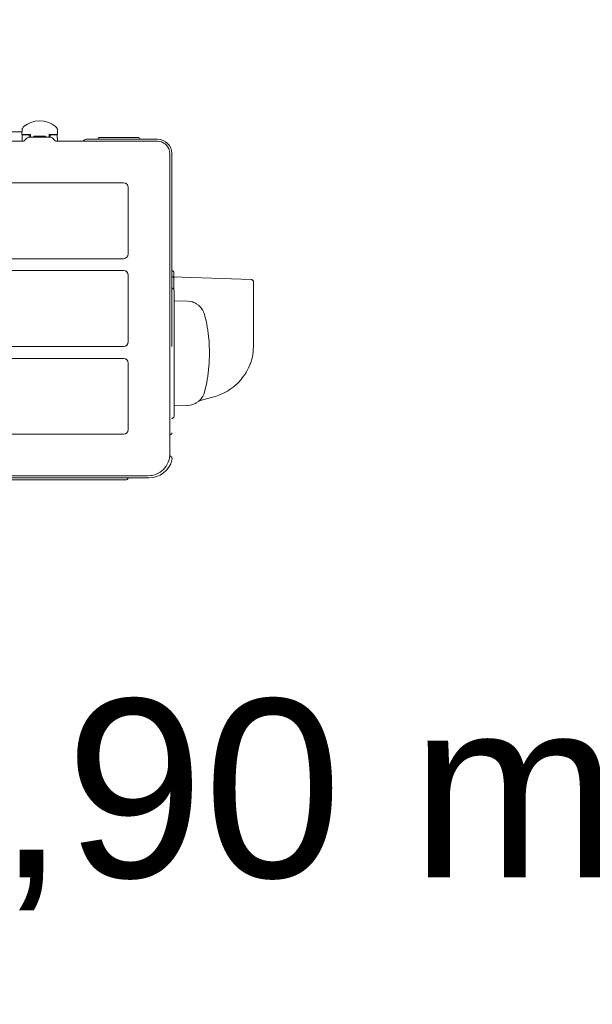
# Model space of a CAD drawing. Header units: millimetres. Extents: x -3034 to 546681, y -100001 to 133386.
# Tile 58 of 124: x 81074 to 81557, y -14733 to -13903. Entities that reach past the tile are written whole.
import ezdxf

# ---------------------------------------------------------------- set-up
doc = ezdxf.new("R2010")
doc.units = ezdxf.units.MM
doc.linetypes.add('ACAD_ISO03W100', pattern=[150, 60, -90])
for name, color, linetype in [('___INST__AR_podstawy', 3, 'Continuous'), ('DETAIL', 5, 'Continuous'), ('ELEK CIENKIE', 80, 'Continuous'), ('ELEK ODGROMÓWKA', 214, 'Continuous'), ('Tekst', 252, 'Continuous')]:
    doc.layers.add(name, color=color, linetype=linetype)
doc.styles.add('Times new roman', font='arial.ttf')

# ---------------------------------------------------------------- blocks, each defined once
blk = doc.blocks.new('A$C67C5DD4D')
at = {"layer": 'Tekst', "insert": (49452.82, 11177.94), "char_height": 150, "attachment_point": 2, "style": 'Times new roman'}
blk.add_mtext('\\A1;{\\fArial|b0|i0|c0|p38;h = 0,90 m}', dxfattribs=at)
blk = doc.blocks.new('iglice')
at = {"layer": 'ELEK CIENKIE', "color": 232, "linetype": 'ACAD_ISO03W100', "ltscale": 3}
for centre in [(-36414.81, 17462.62), (-27813.9, 9135.33)]:
    blk.add_circle(centre, 7540, dxfattribs=at)
blk = doc.blocks.new('wentDACH')
at = {"layer": 'DETAIL', "color": 8, "linetype": 'Continuous', "lineweight": 9}
for p, q in [((-104958.81, 29405.5, 0.34), (-104958.88, 29404.88, 0.34)), ((-104958.72, 29405.81, 0.34), (-104958.81, 29405.5, 0.34)), ((-104958.61, 29406.08, 0.34), (-104958.72, 29405.81, 0.34)), ((-104958.25, 29406.67, 0.34), (-104958.61, 29406.08, 0.34)), ((-104957.88, 29407.06, 0.34), (-104958.25, 29406.67, 0.34)), ((-104956.96, 29407.85, 0.34), (-104957.88, 29407.06, 0.34)), ((-104954.39, 29409.6, 0.34), (-104956.96, 29407.84, 0.34)), ((-104954.39, 29409.6, 0.34), (-104956.96, 29407.85, 0.34)), ((-104951.57, 29410.96, 0.34), (-104954.39, 29409.6, 0.34)), ((-104948.6, 29411.88, 0.34), (-104951.57, 29410.96, 0.34)), ((-104947.83, 29412.04, 0.34), (-104948.6, 29411.88, 0.34)), ((-104947.81, 29412.04, 0.34), (-104947.83, 29412.04, 0.34)), ((-104943.95, 29412.4, 0.34), (-104947.81, 29412.04, 0.34)), ((-104943.95, 29412.4, 0.34), (-104940.09, 29412.04, 0.34)), ((-104940.07, 29412.04, 0.34), (-104940.09, 29412.04, 0.34)), ((-104939.3, 29411.88, 0.34), (-104940.07, 29412.04, 0.34)), ((-104936.33, 29410.96, 0.34), (-104939.3, 29411.88, 0.34)), ((-104933.51, 29409.6, 0.34), (-104936.33, 29410.96, 0.34)), ((-104933.51, 29409.6, 0.34), (-104930.94, 29407.85, 0.34)), ((-104930.94, 29407.84, 0.34), (-104933.51, 29409.6, 0.34)), ((-104930.94, 29407.85, 0.34), (-104930.02, 29407.06, 0.34)), ((-104929.99, 29407.04, 0.34), (-104930.02, 29407.06, 0.34)), ((-104929.8, 29406.85, 0.34), (-104929.99, 29407.04, 0.34)), ((-104929.6, 29406.61, 0.34), (-104929.8, 29406.85, 0.34)), ((-104929.43, 29406.35, 0.34), (-104929.6, 29406.61, 0.34)), ((-104929.38, 29406.26, 0.34), (-104929.43, 29406.35, 0.34)), ((-104929.38, 29406.26, 0.34), (-104929.29, 29406.08, 0.34)), ((-104929.18, 29405.79, 0.34), (-104929.29, 29406.08, 0.34)), ((-104929.1, 29405.5, 0.34), (-104929.18, 29405.79, 0.34)), ((-104929.06, 29405.33, 0.34), (-104929.1, 29405.5, 0.34)), ((-104929.04, 29405.19, 0.34), (-104929.06, 29405.33, 0.34)), ((-104929.02, 29404.88, 0.34), (-104929.04, 29405.19, 0.34)), ((-104958.91, 29403.2, 0.34), (-104989.65, 29403.2, 0.34)), ((-104958.88, 29404.88, 0.34), (-104958.95, 29400.8, 0.34)), ((-104951.85, 29400.8, 0.34), (-104958.95, 29400.8, 0.34)), ((-104958.82, 29395.3, 0.34), (-104958.74, 29400.21, 0.34)), ((-104958.71, 29400.34, 0.34), (-104958.74, 29400.21, 0.34)), ((-104958.7, 29400.39, 0.34), (-104958.71, 29400.34, 0.34)), ((-104958.7, 29400.7, 0.34), (-104958.7, 29400.4, 0.34)), ((-104958.7, 29400.7, 0.34), (-104952.26, 29400.7, 0.34)), ((-104958.65, 29400.48, 0.34), (-104958.7, 29400.39, 0.34)), ((-104958.59, 29400.56, 0.34), (-104958.65, 29400.48, 0.34)), ((-104958.51, 29400.62, 0.34), (-104958.59, 29400.56, 0.34)), ((-104958.42, 29400.67, 0.34), (-104958.51, 29400.62, 0.34)), ((-104958.37, 29400.68, 0.34), (-104958.42, 29400.67, 0.34)), ((-104958.24, 29400.7, 0.34), (-104958.37, 29400.68, 0.34)), ((-104955.07, 29397.63, 0.34), (-104957.06, 29395.55, 0.34)), ((-104955.01, 29397.69, 0.34), (-104955.07, 29397.63, 0.34)), ((-104954.49, 29398.12, 0.34), (-104955.01, 29397.69, 0.34)), ((-104953.82, 29398.49, 0.34), (-104954.49, 29398.12, 0.34)), ((-104953.78, 29398.51, 0.34), (-104953.82, 29398.49, 0.34)), ((-104953.09, 29398.72, 0.34), (-104953.78, 29398.51, 0.34)), ((-104953.12, 29400.68, 0.34), (-104953.26, 29400.7, 0.34)), ((-104953.08, 29400.67, 0.34), (-104953.12, 29400.68, 0.34)), ((-104952.33, 29398.8, 0.34), (-104953.09, 29398.72, 0.34)), ((-104952.99, 29400.62, 0.34), (-104953.08, 29400.67, 0.34)), ((-104952.91, 29400.56, 0.34), (-104952.99, 29400.62, 0.34)), ((-104952.84, 29400.48, 0.34), (-104952.91, 29400.56, 0.34)), ((-104952.8, 29400.4, 0.34), (-104952.84, 29400.48, 0.34)), ((-104952.78, 29400.35, 0.34), (-104952.8, 29400.4, 0.34)), ((-104952.76, 29400.22, 0.34), (-104952.78, 29400.35, 0.34)), ((-104952.76, 29400.22, 0.34), (-104952.71, 29398.76, 0.34)), ((-104935.57, 29398.8, 0.34), (-104952.33, 29398.8, 0.34)), ((-104952.26, 29400.7, 0.34), (-104951.85, 29400.7, 0.34)), ((-104951.85, 29400.8, 0.34), (-104951.82, 29398.8, 0.34)), ((-104949.21, 29398.95, 0.34), (-104949.33, 29398.8, 0.34)), ((-104949.13, 29399.03, 0.34), (-104949.21, 29398.95, 0.34)), ((-104948.83, 29399.27, 0.34), (-104949.13, 29399.03, 0.34)), ((-104949.13, 29399.03, 0.34), (-104948.84, 29399.26, 0.34)), ((-104948.84, 29399.26, 0.34), (-104948.82, 29399.28, 0.34)), ((-104948.62, 29399.39, 0.34), (-104948.83, 29399.27, 0.34)), ((-104948.82, 29399.28, 0.34), (-104948.62, 29399.39, 0.34)), ((-104948.49, 29399.45, 0.34), (-104948.62, 29399.39, 0.34)), ((-104948.31, 29399.52, 0.34), (-104948.49, 29399.45, 0.34)), ((-104947.92, 29399.59, 0.34), (-104948.31, 29399.52, 0.34)), ((-104947.73, 29399.6, 0.34), (-104947.92, 29399.59, 0.34)), ((-104947.73, 29399.6, 0.34), (-104940.19, 29399.6, 0.34)), ((-104939.64, 29399.52, 0.34), (-104940.19, 29399.6, 0.34)), ((-104939.62, 29399.52, 0.34), (-104939.64, 29399.52, 0.34)), ((-104939.43, 29399.45, 0.34), (-104939.62, 29399.52, 0.34)), ((-104938.98, 29399.2, 0.34), (-104939.43, 29399.45, 0.34)), ((-104938.79, 29399.03, 0.34), (-104938.98, 29399.2, 0.34)), ((-104938.6, 29398.8, 0.34), (-104938.79, 29399.03, 0.34)), ((-104936.09, 29398.8, 0.34), (-104936.05, 29400.8, 0.34)), ((-104928.95, 29400.8, 0.34), (-104936.05, 29400.8, 0.34)), ((-104935.64, 29400.7, 0.34), (-104936.05, 29400.7, 0.34)), ((-104935.64, 29400.7, 0.34), (-104929.2, 29400.7, 0.34)), ((-104934.81, 29398.72, 0.34), (-104935.57, 29398.8, 0.34)), ((-104935.19, 29398.8, 0.34), (-104935.2, 29398.76, 0.34)), ((-104935.14, 29400.22, 0.34), (-104935.19, 29398.8, 0.34)), ((-104935.12, 29400.36, 0.34), (-104935.14, 29400.22, 0.34)), ((-104935.11, 29400.39, 0.34), (-104935.12, 29400.36, 0.34)), ((-104935.1, 29400.4, 0.34), (-104935.11, 29400.39, 0.34)), ((-104935.05, 29400.49, 0.34), (-104935.1, 29400.4, 0.34)), ((-104935, 29400.55, 0.34), (-104935.05, 29400.49, 0.34)), ((-104934.92, 29400.62, 0.34), (-104935, 29400.55, 0.34)), ((-104934.84, 29400.66, 0.34), (-104934.92, 29400.62, 0.34)), ((-104934.79, 29400.68, 0.34), (-104934.84, 29400.66, 0.34)), ((-104934.12, 29398.51, 0.34), (-104934.81, 29398.72, 0.34)), ((-104934.64, 29400.7, 0.34), (-104934.79, 29400.68, 0.34)), ((-104934.08, 29398.49, 0.34), (-104934.12, 29398.51, 0.34)), ((-104933.41, 29398.12, 0.34), (-104934.08, 29398.49, 0.34)), ((-104932.89, 29397.69, 0.34), (-104933.41, 29398.12, 0.34)), ((-104932.83, 29397.63, 0.34), (-104932.89, 29397.69, 0.34)), ((-104930.84, 29395.55, 0.34), (-104932.83, 29397.63, 0.34)), ((-104929.53, 29400.68, 0.34), (-104929.66, 29400.7, 0.34)), ((-104929.48, 29400.67, 0.34), (-104929.53, 29400.68, 0.34)), ((-104929.39, 29400.62, 0.34), (-104929.48, 29400.67, 0.34)), ((-104929.31, 29400.56, 0.34), (-104929.39, 29400.62, 0.34)), ((-104929.25, 29400.48, 0.34), (-104929.31, 29400.56, 0.34)), ((-104929.2, 29400.39, 0.34), (-104929.25, 29400.48, 0.34)), ((-104929.21, 29400.4, 0.34), (-104929.2, 29400.7, 0.34)), ((-104929.19, 29400.34, 0.34), (-104929.2, 29400.39, 0.34)), ((-104929.16, 29400.21, 0.34), (-104929.19, 29400.34, 0.34)), ((-104929.16, 29400.21, 0.34), (-104929.08, 29395.3, 0.34)), ((-104928.95, 29400.8, 0.34), (-104929.02, 29404.88, 0.34)), ((-104844.55, 29396.9, 0.34), (-104904.82, 29396.9, 0.34)), ((-104895.18, 29396.9, 0.34), (-104895.06, 29396.92, 0.34)), ((-104894.93, 29396.97, 0.34), (-104895.06, 29396.92, 0.34)), ((-104894.83, 29397.05, 0.34), (-104894.93, 29396.97, 0.34)), ((-104894.75, 29397.15, 0.34), (-104894.83, 29397.05, 0.34)), ((-104894.75, 29397.15, 0.34), (-104894.32, 29397.9, 0.34)), ((-104894.26, 29397.99, 0.34), (-104894.32, 29397.9, 0.34)), ((-104894.32, 29397.9, 0.34), (-104894.31, 29397.91, 0.34)), ((-104894.17, 29398.09, 0.34), (-104894.26, 29397.99, 0.34)), ((-104894.16, 29398.1, 0.34), (-104894.17, 29398.09, 0.34)), ((-104894.07, 29398.19, 0.34), (-104894.16, 29398.1, 0.34)), ((-104893.95, 29398.27, 0.34), (-104894.07, 29398.19, 0.34)), ((-104893.83, 29398.33, 0.34), (-104893.95, 29398.27, 0.34)), ((-104893.71, 29398.37, 0.34), (-104893.83, 29398.33, 0.34)), ((-104893.69, 29398.37, 0.34), (-104893.71, 29398.37, 0.34)), ((-104893.56, 29398.39, 0.34), (-104893.69, 29398.37, 0.34)), ((-104893.45, 29398.4, 0.34), (-104893.56, 29398.39, 0.34)), ((-104893.45, 29398.4, 0.34), (-104860.99, 29398.4, 0.34)), ((-104860.99, 29398.4, 0.34), (-104860.96, 29398.4, 0.34)), ((-104860.96, 29398.4, 0.34), (-104860.82, 29398.38, 0.34)), ((-104860.82, 29398.38, 0.34), (-104860.74, 29398.37, 0.34)), ((-104860.74, 29398.37, 0.34), (-104860.69, 29398.35, 0.34)), ((-104860.69, 29398.35, 0.34), (-104860.56, 29398.3, 0.34)), ((-104860.56, 29398.3, 0.34), (-104860.49, 29398.27, 0.34)), ((-104860.49, 29398.27, 0.34), (-104860.43, 29398.23, 0.34)), ((-104860.43, 29398.23, 0.34), (-104860.32, 29398.14, 0.34)), ((-104860.32, 29398.14, 0.34), (-104860.28, 29398.1, 0.34)), ((-104860.28, 29398.1, 0.34), (-104860.23, 29398.04, 0.34)), ((-104860.23, 29398.04, 0.34), (-104860.15, 29397.93, 0.34)), ((-104860.15, 29397.93, 0.34), (-104860.13, 29397.9, 0.34)), ((-104859.69, 29397.15, 0.34), (-104860.13, 29397.9, 0.34)), ((-104859.69, 29397.15, 0.34), (-104859.62, 29397.05, 0.34)), ((-104859.62, 29397.05, 0.34), (-104859.51, 29396.97, 0.34)), ((-104859.51, 29396.97, 0.34), (-104859.39, 29396.92, 0.34)), ((-104859.39, 29396.92, 0.34), (-104859.26, 29396.9, 0.34)), ((-105765.75, 29395.3, 0.34), (-104957.64, 29395.3, 0.34)), ((-104957.08, 29395.53, 0.34), (-104957.64, 29395.3, 0.34)), ((-104957.06, 29395.55, 0.34), (-104957.08, 29395.53, 0.34)), ((-104930.84, 29395.55, 0.34), (-104930.82, 29395.53, 0.34)), ((-104930.26, 29395.3, 0.34), (-104930.82, 29395.53, 0.34)), ((-104930.26, 29395.3, 0.34), (-104844.75, 29395.3, 0.34)), ((-104907.19, 29395.3, 0.34), (-104906.98, 29395.65, 0.34)), ((-104906.47, 29395.35, 0.34), (-104906.38, 29395.3, 0.34)), ((-104844.75, 29395.3, 0.34), (-104843.08, 29395.17, 0.34)), ((-104843.08, 29395.17, 0.34), (-104841.48, 29394.78, 0.34)), ((-104841.48, 29394.78, 0.34), (-104841.34, 29394.73, 0.34)), ((-104841.34, 29394.73, 0.34), (-104840.71, 29394.49, 0.34)), ((-104840.71, 29394.49, 0.34), (-104839.25, 29393.74, 0.34)), ((-104839.25, 29393.74, 0.34), (-104838.3, 29393.08, 0.34)), ((-104838.3, 29393.08, 0.34), (-104837.32, 29392.22, 0.34)), ((-104837.32, 29392.22, 0.34), (-104835.96, 29390.54, 0.34)), ((-104835.96, 29390.54, 0.34), (-104835.81, 29390.3, 0.34)), ((-104835.81, 29390.3, 0.34), (-104835.06, 29388.84, 0.34)), ((-104835.06, 29388.84, 0.34), (-104834.77, 29388.07, 0.34)), ((-104834.77, 29388.07, 0.34), (-104834.57, 29387.38, 0.34)), ((-104834.57, 29387.38, 0.34), (-104834.38, 29386.46, 0.34)), ((-104834.38, 29386.46, 0.34), (-104834.25, 29384.8, 0.34)), ((-104834.25, 29384.8, 0.34), (-104834.25, 29292, 0.34)), ((-104832.55, 29292.29, 0.34), (-104832.55, 29384.9, 0.34)), ((-104873.25, 29360.3, 0.34), (-105737.25, 29360.3, 0.34)), ((-104869.25, 29356.3, 0.34), (-104869.25, 29300.3, 0.34)), ((-104873.25, 29296.3, 0.34), (-105737.25, 29296.3, 0.34)), ((-104834.25, 29292, 0.34), (-104834.25, 29131.8, 0.34)), ((-104832.55, 29222.29, 0.34), (-104832.55, 29292.29, 0.34)), ((-104873.25, 29286.3, 0.34), (-105737.25, 29286.3, 0.34)), ((-104869.25, 29282.3, 0.34), (-104869.25, 29226.3, 0.34)), ((-104832.55, 29285.94, 0.34), (-104831.92, 29285.92, 0.34)), ((-104832.46, 29280.98, 0.34), (-104765.49, 29278.64, 0.34)), ((-104831.92, 29285.92, 0.34), (-104831.64, 29285.87, 0.34)), ((-104831.92, 29280.96, 0.34), (-104831.65, 29280.91, 0.34)), ((-104831.65, 29280.91, 0.34), (-104831.56, 29280.88, 0.34)), ((-104831.64, 29285.87, 0.34), (-104831.56, 29285.84, 0.34)), ((-104831.6, 29280.89, 0.34), (-104831.59, 29280.89, 0.34)), ((-104831.59, 29280.89, 0.34), (-104831.56, 29280.88, 0.34)), ((-104831.56, 29285.84, 0.34), (-104831.38, 29285.74, 0.34)), ((-104831.56, 29280.88, 0.34), (-104831.39, 29280.78, 0.34)), ((-104831.39, 29280.78, 0.34), (-104831.32, 29280.72, 0.34)), ((-104831.38, 29285.74, 0.34), (-104831.11, 29285.46, 0.34)), ((-104831.32, 29280.72, 0.34), (-104831.29, 29280.7, 0.34)), ((-104831.29, 29280.7, 0.34), (-104831.24, 29280.66, 0.34)), ((-104831.24, 29280.66, 0.34), (-104831.23, 29280.65, 0.34)), ((-104831.23, 29280.65, 0.34), (-104831.11, 29280.49, 0.34)), ((-104831.11, 29285.46, 0.34), (-104831.02, 29285.28, 0.34)), ((-104831.02, 29285.28, 0.34), (-104830.99, 29285.2, 0.34)), ((-104830.99, 29285.2, 0.34), (-104830.95, 29284.91, 0.34)), ((-104830.95, 29284.91, 0.34), (-104830.95, 29281.41, 0.34)), ((-104830.95, 29281.41, 0.34), (-104830.93, 29281.27, 0.34)), ((-104830.93, 29281.27, 0.34), (-104830.92, 29281.23, 0.34)), ((-104830.92, 29281.23, 0.34), (-104830.87, 29281.14, 0.34)), ((-104830.87, 29281.14, 0.34), (-104830.74, 29281, 0.34)), ((-104830.74, 29281, 0.34), (-104830.65, 29280.95, 0.34)), ((-104830.65, 29280.95, 0.34), (-104830.61, 29280.93, 0.34)), ((-104830.61, 29280.93, 0.34), (-104830.47, 29280.91, 0.34)), ((-104831.11, 29280.49, 0.34), (-104831.02, 29280.32, 0.34)), ((-104831.02, 29280.32, 0.34), (-104830.99, 29280.23, 0.34)), ((-104831.02, 29280.32, 0.34), (-104831.02, 29280.32, 0.34)), ((-104830.98, 29280.19, 0.34), (-104830.99, 29280.23, 0.34)), ((-104830.96, 29280.09, 0.34), (-104830.98, 29280.19, 0.34)), ((-104830.95, 29279.95, 0.34), (-104830.96, 29280.09, 0.34)), ((-104830.95, 29279.95, 0.34), (-104830.95, 29270.68, 0.34)), ((-104765.49, 29278.64, 0.34), (-104764.95, 29278.55, 0.34)), ((-104764.95, 29278.55, 0.34), (-104764.77, 29278.48, 0.34)), ((-104764.77, 29278.48, 0.34), (-104764.42, 29278.29, 0.34)), ((-104764.42, 29278.29, 0.34), (-104764.12, 29278.03, 0.34)), ((-104764.12, 29278.03, 0.34), (-104763.86, 29277.71, 0.34)), ((-104763.86, 29277.71, 0.34), (-104763.69, 29277.36, 0.34)), ((-104763.69, 29277.36, 0.34), (-104763.62, 29277.17, 0.34)), ((-104763.62, 29277.17, 0.34), (-104763.55, 29276.63, 0.34)), ((-104763.55, 29223.63, 0.34), (-104763.55, 29276.63, 0.34)), ((-104830.45, 29268.89, 0.34), (-104830.72, 29270.36, 0.34)), ((-104830.45, 29163.99, 0.34), (-104830.45, 29268.89, 0.34)), ((-104818.97, 29260.39, 0.34), (-104830.45, 29260.79, 0.34)), ((-104817.09, 29260.2, 0.34), (-104818.97, 29260.39, 0.34)), ((-104815.59, 29259.88, 0.34), (-104817.09, 29260.2, 0.34)), ((-104815.24, 29259.79, 0.34), (-104815.59, 29259.88, 0.34)), ((-104814.34, 29259.49, 0.34), (-104815.24, 29259.79, 0.34)), ((-104812.6, 29258.73, 0.34), (-104814.34, 29259.49, 0.34)), ((-104811.95, 29258.38, 0.34), (-104812.6, 29258.73, 0.34)), ((-104810.17, 29257.17, 0.34), (-104811.95, 29258.38, 0.34)), ((-104808.83, 29255.98, 0.34), (-104810.17, 29257.17, 0.34)), ((-104808.07, 29255.16, 0.34), (-104808.83, 29255.98, 0.34)), ((-104806.88, 29253.59, 0.34), (-104808.07, 29255.16, 0.34)), ((-104806.43, 29252.85, 0.34), (-104806.88, 29253.59, 0.34)), ((-104806.37, 29252.75, 0.34), (-104806.43, 29252.85, 0.34)), ((-104805.51, 29250.96, 0.34), (-104806.37, 29252.75, 0.34)), ((-104805.5, 29250.96, 0.34), (-104806.37, 29252.75, 0.34)), ((-104804.92, 29249.21, 0.34), (-104805.51, 29250.96, 0.34)), ((-104804.92, 29249.21, 0.34), (-104805.5, 29250.96, 0.34)), ((-104804.88, 29249.06, 0.34), (-104804.92, 29249.21, 0.34)), ((-104804.88, 29249.06, 0.34), (-104803.41, 29242.67, 0.34)), ((-104803.41, 29242.67, 0.34), (-104803.09, 29241.06, 0.34)), ((-104803.09, 29241.06, 0.34), (-104802.65, 29238.65, 0.34)), ((-104802.26, 29236.2, 0.34), (-104802.65, 29238.65, 0.34)), ((-104801.81, 29232.95, 0.34), (-104802.26, 29236.2, 0.34)), ((-104801.14, 29226.41, 0.34), (-104801.81, 29232.95, 0.34)), ((-104801.03, 29224.77, 0.34), (-104801.14, 29226.41, 0.34)), ((-104801.03, 29224.77, 0.34), (-104800.77, 29216.54, 0.34)), ((-104763.83, 29218.65, 0.34), (-104763.55, 29223.63, 0.34)), ((-104763.55, 29223.63, 0.34), (-104763.83, 29218.64, 0.34)), ((-104873.25, 29222.3, 0.34), (-105737.25, 29222.3, 0.34)), ((-104800.77, 29216.54, 0.34), (-104801.03, 29208.32, 0.34)), ((-104764.65, 29213.72, 0.34), (-104764.3, 29215.41, 0.34)), ((-104764.3, 29215.41, 0.34), (-104764.65, 29213.72, 0.34)), ((-104763.96, 29217.55, 0.34), (-104764.3, 29215.41, 0.34)), ((-104764.3, 29215.41, 0.34), (-104763.96, 29217.55, 0.34)), ((-104763.96, 29217.55, 0.34), (-104763.83, 29218.65, 0.34)), ((-104763.83, 29218.64, 0.34), (-104763.96, 29217.55, 0.34)), ((-104873.25, 29212.3, 0.34), (-105737.25, 29212.3, 0.34)), ((-104869.25, 29152.3, 0.34), (-104869.25, 29208.3, 0.34)), ((-104801.03, 29208.32, 0.34), (-104801.81, 29200.14, 0.34)), ((-104767.83, 29204.41, 0.34), (-104766.45, 29207.68, 0.34)), ((-104767.83, 29204.41, 0.34), (-104766.45, 29207.68, 0.34)), ((-104766.45, 29207.68, 0.34), (-104766.33, 29208.01, 0.34)), ((-104766, 29208.93, 0.34), (-104766.33, 29208.01, 0.34)), ((-104765.15, 29211.71, 0.34), (-104766, 29208.93, 0.34)), ((-104766, 29208.93, 0.34), (-104765.15, 29211.71, 0.34)), ((-104764.65, 29213.72, 0.34), (-104765.15, 29211.72, 0.34)), ((-104765.15, 29211.71, 0.34), (-104764.65, 29213.72, 0.34)), ((-104765.15, 29211.72, 0.34), (-104765.15, 29211.71, 0.34)), ((-104802.26, 29196.88, 0.34), (-104801.81, 29200.14, 0.34)), ((-104773.1, 29195.82, 0.34), (-104771.74, 29197.66, 0.34)), ((-104771.75, 29197.65, 0.34), (-104771.74, 29197.67, 0.34)), ((-104771.74, 29197.66, 0.34), (-104770.26, 29199.92, 0.34)), ((-104771.74, 29197.67, 0.34), (-104770.26, 29199.92, 0.34)), ((-104770.26, 29199.92, 0.34), (-104769.8, 29200.68, 0.34)), ((-104769.8, 29200.68, 0.34), (-104769.64, 29200.95, 0.34)), ((-104769.64, 29200.95, 0.34), (-104767.83, 29204.41, 0.34)), ((-104769.64, 29200.95, 0.34), (-104767.88, 29204.31, 0.34)), ((-104767.88, 29204.31, 0.34), (-104767.83, 29204.41, 0.34)), ((-104803.41, 29190.42, 0.34), (-104804.88, 29184.03, 0.34)), ((-104803.09, 29192.03, 0.34), (-104803.41, 29190.42, 0.34)), ((-104802.65, 29194.44, 0.34), (-104803.09, 29192.03, 0.34)), ((-104802.65, 29194.44, 0.34), (-104802.26, 29196.88, 0.34)), ((-104779.48, 29189.16, 0.34), (-104776.4, 29192.04, 0.34)), ((-104776.4, 29192.04, 0.34), (-104774.13, 29194.55, 0.34)), ((-104774.13, 29194.55, 0.34), (-104773.1, 29195.82, 0.34)), ((-104805.5, 29182.13, 0.34), (-104806.37, 29180.34, 0.34)), ((-104806.36, 29180.35, 0.34), (-104805.5, 29182.13, 0.34)), ((-104805.5, 29182.13, 0.34), (-104804.92, 29183.87, 0.34)), ((-104804.92, 29183.87, 0.34), (-104805.5, 29182.13, 0.34)), ((-104804.92, 29183.87, 0.34), (-104804.88, 29184.03, 0.34)), ((-104794.3, 29180.76, 0.34), (-104792.95, 29181.24, 0.34)), ((-104792.95, 29181.24, 0.34), (-104791.37, 29181.86, 0.34)), ((-104791.37, 29181.86, 0.34), (-104790.92, 29182.05, 0.34)), ((-104790.92, 29182.05, 0.34), (-104788.39, 29183.24, 0.34)), ((-104788.39, 29183.24, 0.34), (-104785.7, 29184.72, 0.34)), ((-104785.7, 29184.72, 0.34), (-104784.2, 29185.64, 0.34)), ((-104784.2, 29185.64, 0.34), (-104784.08, 29185.73, 0.34)), ((-104784.08, 29185.73, 0.34), (-104780.05, 29188.68, 0.34)), ((-104780.05, 29188.68, 0.34), (-104779.48, 29189.16, 0.34)), ((-104818.97, 29172.7, 0.34), (-104830.45, 29172.3, 0.34)), ((-104818.97, 29172.7, 0.34), (-104817.09, 29172.88, 0.34)), ((-104817.09, 29172.88, 0.34), (-104815.59, 29173.2, 0.34)), ((-104815.59, 29173.2, 0.34), (-104815.24, 29173.3, 0.34)), ((-104815.24, 29173.3, 0.34), (-104814.34, 29173.6, 0.34)), ((-104814.34, 29173.6, 0.34), (-104812.59, 29174.36, 0.34)), ((-104812.59, 29174.36, 0.34), (-104811.95, 29174.71, 0.34)), ((-104811.95, 29174.71, 0.34), (-104810.16, 29175.92, 0.34)), ((-104810.16, 29175.92, 0.34), (-104808.83, 29177.11, 0.34)), ((-104809.38, 29176.62, 0.34), (-104797.1, 29179.91, 0.34)), ((-104808.83, 29177.11, 0.34), (-104808.06, 29177.93, 0.34)), ((-104806.88, 29179.5, 0.34), (-104808.06, 29177.93, 0.34)), ((-104808.06, 29177.93, 0.34), (-104806.88, 29179.5, 0.34)), ((-104806.43, 29180.23, 0.34), (-104806.88, 29179.5, 0.34)), ((-104806.88, 29179.5, 0.34), (-104806.43, 29180.23, 0.34)), ((-104806.43, 29180.23, 0.34), (-104806.36, 29180.35, 0.34)), ((-104806.37, 29180.34, 0.34), (-104806.43, 29180.23, 0.34)), ((-104797.1, 29179.91, 0.34), (-104795.77, 29180.29, 0.34)), ((-104795.77, 29180.29, 0.34), (-104794.3, 29180.76, 0.34)), ((-104830.72, 29162.72, 0.34), (-104830.45, 29163.99, 0.34)), ((-104873.25, 29148.3, 0.34), (-105737.25, 29148.3, 0.34)), ((-104834.47, 29148.14, 0.34), (-104833.97, 29148.14, 0.34)), ((-104833.97, 29148.14, 0.34), (-104833.55, 29148.2, 0.34)), ((-104833.55, 29148.2, 0.34), (-104833.41, 29148.24, 0.34)), ((-104833.41, 29148.24, 0.34), (-104832.57, 29149.09, 0.34)), ((-104832.57, 29149.09, 0.34), (-104832.48, 29149.37, 0.34)), ((-104832.48, 29149.37, 0.34), (-104832.46, 29149.65, 0.34)), ((-104834.25, 29131.8, 0.34), (-104834.29, 29130.54, 0.34)), ((-104835.67, 29124.7, 0.34), (-104836.98, 29122.12, 0.34)), ((-104835.32, 29125.6, 0.34), (-104835.67, 29124.7, 0.34)), ((-104835.16, 29126.06, 0.34), (-104835.32, 29125.6, 0.34)), ((-104834.61, 29128.17, 0.34), (-104835.16, 29126.06, 0.34)), ((-104834.48, 29128.89, 0.34), (-104834.61, 29128.17, 0.34)), ((-104834.29, 29130.54, 0.34), (-104834.48, 29128.89, 0.34)), ((-104834.05, 29130.17, 0.34), (-104834.31, 29130.38, 0.34)), ((-104833.9, 29130.08, 0.34), (-104834.07, 29130.19, 0.34)), ((-104833.9, 29130.08, 0.34), (-104834.05, 29130.17, 0.34)), ((-104833.85, 29130.05, 0.34), (-104833.9, 29130.08, 0.34)), ((-104845.65, 29114.71, 0.34), (-104847.02, 29114.21, 0.34)), ((-104845.38, 29114.83, 0.34), (-104845.65, 29114.71, 0.34)), ((-104843.07, 29116.03, 0.34), (-104845.38, 29114.83, 0.34)), ((-104842.46, 29116.42, 0.34), (-104843.07, 29116.03, 0.34)), ((-104841.08, 29117.45, 0.34), (-104842.46, 29116.42, 0.34)), ((-104839.67, 29118.72, 0.34), (-104841.08, 29117.45, 0.34)), ((-104837.64, 29121.13, 0.34), (-104839.67, 29118.72, 0.34)), ((-104837.38, 29121.51, 0.34), (-104837.64, 29121.13, 0.34)), ((-104836.98, 29122.12, 0.34), (-104837.38, 29121.51, 0.34)), ((-104851.86, 29111.5, 0.34), (-105758.15, 29111.5, 0.34)), ((-105757.75, 29113.3, 0.34), (-104852.75, 29113.3, 0.34)), ((-104870.69, 29110, 0.34), (-105739.32, 29110, 0.34)), ((-104870, 29110.4, 0.34), (-104869.45, 29111.35, 0.34)), ((-104869.44, 29111.29, 0.34), (-104869.79, 29110.75, 0.34)), ((-104869.43, 29111.31, 0.34), (-104869.47, 29111.31, 0.34)), ((-104869.43, 29111.31, 0.34), (-104869.44, 29111.29, 0.34)), ((-104869.38, 29111.39, 0.34), (-104869.43, 29111.31, 0.34)), ((-104869.2, 29111.5, 0.34), (-104869.38, 29111.39, 0.34)), ((-104869.23, 29111.5, 0.34), (-104869.2, 29111.5, 0.34)), ((-104850.23, 29113.47, 0.34), (-104852.75, 29113.3, 0.34)), ((-104849.84, 29113.53, 0.34), (-104850.23, 29113.47, 0.34)), ((-104849.13, 29113.66, 0.34), (-104849.84, 29113.53, 0.34)), ((-104847.02, 29114.21, 0.34), (-104849.13, 29113.66, 0.34))]:
    blk.add_line(p, q, dxfattribs=at)
for centre, radius, start, end in [((-104904.82, 29394.4, 0.34), 2.5, 90, 150), ((-104844.55, 29384.9, 0.34), 12, 0, 90), ((-104873.25, 29356.3, 0.34), 4, 0, 90), ((-104873.25, 29300.3, 0.34), 4, 270, 0), ((-104873.25, 29282.3, 0.34), 4, 0, 90), ((-104831.96, 29271.82, 0.34), 0.503, 180, 258.46304), ((-104832.46, 29269.36, 0.34), 2.01, 30.00007, 78.46319), ((-104873.25, 29226.3, 0.34), 4, 270, 0), ((-104873.25, 29208.3, 0.34), 4, 0, 90), ((-104831.96, 29161.27, 0.34), 0.503, 101.53696, 180), ((-104832.46, 29163.73, 0.34), 2.01, 281.53681, 329.99993), ((-104873.25, 29152.3, 0.34), 4, 270, 0), ((-104851.86, 29131.5, 0.34), 20, 270, 346.22234), ((-104835.35, 29127.45, 0.34), 3, 346.22234, 60), ((-104870.69, 29110.8, 0.34), 0.8, 270, 330), ((-104869.19, 29111.2, 0.34), 0.3, 90, 150)]:
    blk.add_arc(centre, radius, start, end, dxfattribs=at)

msp = doc.modelspace()

# ---------------------------------------------------------------- block references
msp.add_blockref('A$C67C5DD4D', (31627.445, -25653.943))

# ---------------------------------------------------------------- next in the draw order: block references
at = {"layer": '___INST__AR_podstawy', "color": 210, "lineweight": 40}
msp.add_blockref('wentDACH', (186034.592, -43400.942), dxfattribs=at)
at = {"layer": 'ELEK ODGROMÓWKA'}
msp.add_blockref('iglice', (111335.99, -24243.943), dxfattribs=at)

doc.saveas('drawing.dxf')
